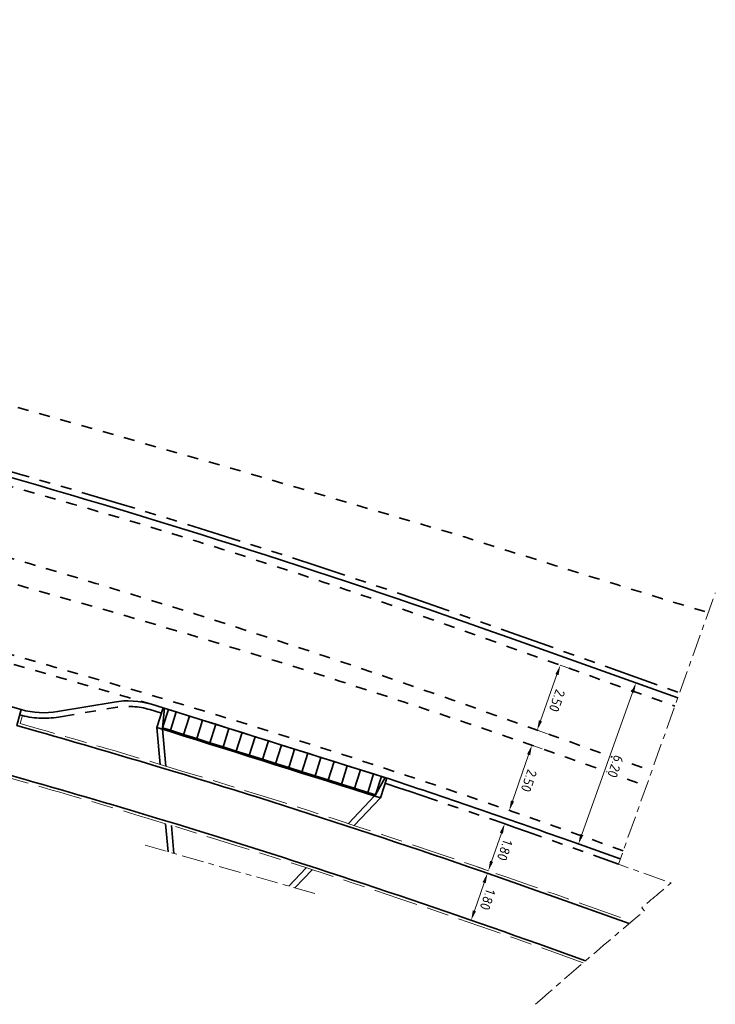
# Model space of a CAD drawing. Header units: metres. Extents: x 90561 to 91301, y 464732 to 465376.
# Tile 31 of 44: x 91075 to 91100, y 464942 to 464978. Entities that reach past the tile are written whole.
import ezdxf

# ---------------------------------------------------------------- set-up
doc = ezdxf.new("R2010")
doc.units = ezdxf.units.M
for name, pattern in [('VH-OPSLUITBAND_100X200', [16, 8, -2, 4, -2]), ('VH-OPSLUITBAND_150X400', [30, 16, -4, 6, -4]), ('VH-TROTTOIRBAND_180-200', [20, 10, -2, 2, -2, 2, -2]), ('XX-AFBREEK', [7, 4, -1, 1, -1]), ('XX-HIDDEN', [4, 2, -2])]:
    doc.linetypes.add(name, pattern=pattern)
for name, color, linetype, lineweight in [('N-WE-VH-KANTOPSLUITING_INRITBAND-G', 210, 'Continuous', 35), ('N-WE-VH-KANTOPSLUITING_OPSLUITBAND_100X200-G', 150, 'VH-OPSLUITBAND_100X200', 18), ('N-WE-VH-KANTOPSLUITING_OPSLUITBAND_200X250-G', 150, 'VH-OPSLUITBAND_150X400', 35), ('N-WE-VH-KANTOPSLUITING_TROTTOIRBAND_180 200-G', 210, 'VH-TROTTOIRBAND_180-200', 35), ('N-WE-VH-KANTOPSLUITING_VOORKANTBAND-G', 50, 'Continuous', 35), ('N-WE-VH-MATERIAALGRENS-G', 7, 'XX-HIDDEN', 35), ('X-XX-AL-AFBREEKLIJN-G', 7, 'XX-AFBREEK', 18), ('X-XX-AL-M', 7, 'Continuous', 18)]:
    doc.layers.add(name, color=color, linetype=linetype, lineweight=lineweight)
doc.styles.add('NLCS-ISO-M200-T18', font='NLCS-ISO.ttf', dxfattribs={"height": 0.36})
doc.dimstyles.new('NLCS-M200-T18-PIJL_L2_H1', dxfattribs={"dimscale": 0.2, "dimtxt": 2.5, "dimasz": 1.8, "dimexe": 2, "dimexo": 2, "dimgap": 0.7, "dimtad": 1, "dimzin": 0, "dimdsep": 46, "dimtxsty": 'NLCS-ISO-M200-T18', "dimcen": 0, "dimdle": 2, "dimclrd": 256, "dimclre": 256, "dimclrt": 10, "dimadec": 1, "dimazin": 0, "dimtfac": 1, "dimtdec": 3, "dimtofl": 0, "dimtmove": 0, "dimatfit": 3, "dimfxl": 2, "dimfxlon": 1, "dimtfillclr": 256, "dimtolj": 1, "dimtzin": 0, "dimlwd": -1, "dimlwe": -1, "dimarcsym": 0})

# ---------------------------------------------------------------- blocks, each defined once
blk = doc.blocks.new('*D15')
at = {"layer": 'Defpoints', "color": 0, "transparency": 16777216}
for p in [(91094.562, 464954.195), (91093.722, 464951.84), (91093.722, 464951.84)]:
    blk.add_point(p, dxfattribs=at)
at = {"layer": 'X-XX-AL-M', "transparency": 16777216}
for p, q in [((91094.562, 464954.195), (91094.939, 464954.06)), ((91094.441, 464953.856), (91093.843, 464952.179)), ((91093.722, 464951.84), (91094.098, 464951.706))]:
    blk.add_line(p, q, dxfattribs=at)
for points in [[(91094.385, 464953.876), (91094.498, 464953.835), (91094.562, 464954.195)], [(91093.786, 464952.199), (91093.899, 464952.159), (91093.722, 464951.84)]]:
    blk.add_solid(points, dxfattribs=at)
at = {"layer": 'X-XX-AL-M', "color": 10, "transparency": 16777216, "insert": (91094.443, 464952.91), "char_height": 0.36, "attachment_point": 5, "rotation": 250.3522, "style": 'NLCS-ISO-M200-T18', "bg_fill": 3, "box_fill_scale": 1.1, "bg_fill_color": 256, "bg_fill_true_color": 13158600, "bg_fill_transparency": 0}
blk.add_mtext('\\A1;2.50', dxfattribs=at)
blk = doc.blocks.new('*D16')
at = {"layer": 'Defpoints', "color": 0, "transparency": 16777216}
for p in [(91093.531, 464951.291), (91092.711, 464948.929), (91092.711, 464948.929)]:
    blk.add_point(p, dxfattribs=at)
at = {"layer": 'X-XX-AL-M', "transparency": 16777216}
for p, q in [((91093.531, 464951.291), (91093.909, 464951.16)), ((91093.413, 464950.951), (91092.829, 464949.269)), ((91092.711, 464948.929), (91093.089, 464948.798))]:
    blk.add_line(p, q, dxfattribs=at)
for points in [[(91093.356, 464950.971), (91093.47, 464950.932), (91093.531, 464951.291)], [(91092.772, 464949.289), (91092.886, 464949.25), (91092.711, 464948.929)]]:
    blk.add_solid(points, dxfattribs=at)
at = {"layer": 'X-XX-AL-M', "color": 10, "transparency": 16777216, "insert": (91093.423, 464950.005), "char_height": 0.36, "attachment_point": 5, "rotation": 250.8528, "style": 'NLCS-ISO-M200-T18', "bg_fill": 3, "box_fill_scale": 1.1, "bg_fill_color": 256, "bg_fill_true_color": 13158600, "bg_fill_transparency": 0}
blk.add_mtext('\\A1;2.50', dxfattribs=at)
blk = doc.blocks.new('*D17')
at = {"layer": 'Defpoints', "color": 0, "transparency": 16777216}
for p in [(91092.542, 464948.443), (91091.952, 464946.742), (91091.952, 464946.742)]:
    blk.add_point(p, dxfattribs=at)
at = {"layer": 'X-XX-AL-M', "transparency": 16777216}
for p, q in [((91092.542, 464948.443), (91092.164, 464948.574)), ((91092.424, 464948.103), (91092.07, 464947.082)), ((91091.952, 464946.742), (91091.574, 464946.873))]:
    blk.add_line(p, q, dxfattribs=at)
for points in [[(91092.367, 464948.122), (91092.481, 464948.083), (91092.542, 464948.443)], [(91092.013, 464947.102), (91092.126, 464947.063), (91091.952, 464946.742)]]:
    blk.add_solid(points, dxfattribs=at)
at = {"layer": 'X-XX-AL-M', "color": 10, "transparency": 16777216, "insert": (91092.549, 464947.487), "char_height": 0.36, "attachment_point": 5, "rotation": 250.8528, "style": 'NLCS-ISO-M200-T18', "bg_fill": 3, "box_fill_scale": 1.1, "bg_fill_color": 256, "bg_fill_true_color": 13158600, "bg_fill_transparency": 0}
blk.add_mtext('\\A1;1.80', dxfattribs=at)
blk = doc.blocks.new('*D18')
at = {"layer": 'Defpoints', "color": 0, "transparency": 16777216}
for p in [(91097.304, 464953.55), (91098.824, 464953.008), (91096.739, 464947.169)]:
    blk.add_point(p, dxfattribs=at)
at = {"layer": 'X-XX-AL-M', "transparency": 16777216}
for p, q in [((91097.681, 464953.416), (91096.928, 464953.685)), ((91095.341, 464948.05), (91097.183, 464953.211)), ((91095.596, 464947.577), (91094.843, 464947.846))]:
    blk.add_line(p, q, dxfattribs=at)
for points in [[(91097.127, 464953.231), (91097.24, 464953.191), (91097.304, 464953.55)], [(91095.284, 464948.07), (91095.397, 464948.03), (91095.22, 464947.711)]]:
    blk.add_solid(points, dxfattribs=at)
at = {"layer": 'X-XX-AL-M', "color": 10, "transparency": 16777216, "insert": (91096.563, 464950.523), "char_height": 0.36, "attachment_point": 5, "rotation": 250.3522, "style": 'NLCS-ISO-M200-T18', "bg_fill": 3, "box_fill_scale": 1.1, "bg_fill_color": 256, "bg_fill_true_color": 13158600, "bg_fill_transparency": 0}
blk.add_mtext('\\A1;6.20', dxfattribs=at)
blk = doc.blocks.new('*D267')
at = {"layer": 'Defpoints', "color": 0, "transparency": 16777216}
for p in [(91091.919, 464946.648), (91091.328, 464944.947), (91091.328, 464944.947)]:
    blk.add_point(p, dxfattribs=at)
at = {"layer": 'X-XX-AL-M', "transparency": 16777216}
for p, q in [((91091.919, 464946.648), (91091.541, 464946.779)), ((91091.801, 464946.308), (91091.446, 464945.287)), ((91091.328, 464944.947), (91090.95, 464945.078))]:
    blk.add_line(p, q, dxfattribs=at)
for points in [[(91091.857, 464946.288), (91091.744, 464946.327), (91091.919, 464946.648)], [(91091.503, 464945.268), (91091.39, 464945.307), (91091.328, 464944.947)]]:
    blk.add_solid(points, dxfattribs=at)
at = {"layer": 'X-XX-AL-M', "color": 10, "transparency": 16777216, "insert": (91091.926, 464945.693), "char_height": 0.36, "attachment_point": 5, "rotation": 250.8528, "style": 'NLCS-ISO-M200-T18', "bg_fill": 3, "box_fill_scale": 1.1, "bg_fill_color": 256, "bg_fill_true_color": 13158600, "bg_fill_transparency": 0}
blk.add_mtext('\\A1;1.80', dxfattribs=at)
blk = doc.blocks.new('ib 750x500 l')
blk.add_line((0.2, 0.7), (0.2, 0))
blk.add_lwpolyline([(0, 0), (0.5, 0), (0.5, 0.75), (0, 0.75), (0, 0)], close=True)
blk.add_lwpolyline([(0.5, 0.7), (0.2, 0.7), (0.052, 0)])
blk = doc.blocks.new('ib 750x500 m')
blk.add_line((0, 0.7), (0.5, 0.7))
blk.add_lwpolyline([(0, 0), (0.5, 0), (0.5, 0.75), (0, 0.75)], close=True)
blk = doc.blocks.new('ib 750x500 r')
blk.add_line((0.3, 0.7), (0.3, 0))
blk.add_lwpolyline([(0.5, 0), (0, 0), (0, 0.75), (0.5, 0.75), (0.5, 0)], close=True)
blk.add_lwpolyline([(0, 0.7), (0.3, 0.7), (0.448, 0)])
blk = doc.blocks.new('*U268')
at = {"xscale": -1, "rotation": 180}
for name, p in [('ib 750x500 l', (0, 0)), ('ib 750x500 m', (0.5, 0)), ('ib 750x500 m', (1, 0)), ('ib 750x500 m', (1.5, 0)), ('ib 750x500 m', (2, 0)), ('ib 750x500 m', (2.5, 0)), ('ib 750x500 m', (3, 0)), ('ib 750x500 m', (3.5, 0)), ('ib 750x500 m', (4, 0)), ('ib 750x500 m', (4.5, 0)), ('ib 750x500 m', (5, 0)), ('ib 750x500 m', (5.5, 0)), ('ib 750x500 m', (6, 0)), ('ib 750x500 m', (6.5, 0)), ('ib 750x500 m', (7, 0)), ('ib 750x500 m', (7.5, 0)), ('ib 750x500 r', (8, 0))]:
    blk.add_blockref(name, p, dxfattribs=at)

msp = doc.modelspace()

# ---------------------------------------------------------------- linework, layer by layer
at = {"layer": 'N-WE-VH-KANTOPSLUITING_OPSLUITBAND_100X200-G', "ltscale": 0.2, "flags": 128}
for points in [[(91080.247, 464948.448, 0.004511), (91075.123, 464949.954), (91052.364, 464956.422)], [(91075.049, 464952.366), (91074.967, 464952.077), (91075.669, 464951.878, -0.003831), (91080.052, 464950.596, -0.003831)], [(91080.052, 464950.596, -0.012679), (91094.408, 464945.877), (91097.15, 464944.898)], [(91095.394, 464943.402), (91093.735, 464943.994, 0.011999), (91080.247, 464948.448, 0.007295)]]:
    msp.add_lwpolyline(points, format="xyb", dxfattribs=at)
at = {"layer": 'N-WE-VH-KANTOPSLUITING_OPSLUITBAND_200X250-G', "ltscale": 0.2}
for points in [[(91079.931, 464951.936), (91080.052, 464950.596)], [(91087.087, 464948.384), (91088.04, 464949.386)], [(91080.247, 464948.448), (91080.339, 464947.428)], [(91084.934, 464946.12), (91085.56, 464946.779)]]:
    msp.add_lwpolyline(points, dxfattribs=at)
at = {"layer": 'N-WE-VH-KANTOPSLUITING_TROTTOIRBAND_180 200-G', "ltscale": 0.2, "flags": 128}
for points in [[(91043.115, 464971.733, -0.041311), (91043.609, 464971.547), (91051.407, 464967.857, 0.041311), (91051.84, 464967.694), (91073.881, 464961.43, -0.016511), (91092.758, 464955.386), (91098.891, 464953.196)], [(91074.952, 464952.393, 0.111559), (91076.361, 464952.316), (91078.414, 464952.663, -0.114627), (91079.678, 464952.586), (91080.099, 464952.46)], [(91088.205, 464949.911), (91088.266, 464949.891, -0.005949), (91095.013, 464947.573), (91096.672, 464946.98)]]:
    msp.add_lwpolyline(points, format="xyb", dxfattribs=at)
at = {"layer": 'N-WE-VH-KANTOPSLUITING_VOORKANTBAND-G', "ltscale": 0.2}
msp.add_lwpolyline([(91043.06, 464971.541, -0.041311), (91043.523, 464971.367), (91051.322, 464967.676, 0.041311), (91051.785, 464967.502), (91073.826, 464961.238, -0.016511), (91092.69, 464955.197), (91098.824, 464953.008)], format="xyb", dxfattribs=at)
at = {"layer": 'N-WE-VH-KANTOPSLUITING_VOORKANTBAND-G', "ltscale": 0.2, "flags": 128}
for points in [[(91080.237, 464948.555, 0.004477), (91075.15, 464950.05), (91052.434, 464956.506)], [(91075.007, 464952.586), (91075.007, 464952.586, 0.111559), (91076.327, 464952.513), (91078.38, 464952.861, -0.114652), (91079.736, 464952.778), (91080.156, 464952.652), (91088.265, 464950.101), (91088.327, 464950.082, -0.00595), (91095.08, 464947.761), (91096.739, 464947.169)], [(91075.007, 464952.586), (91074.843, 464952.009), (91075.642, 464951.782, -0.003865), (91080.062, 464950.488, -0.003865)], [(91080.062, 464950.488, -0.012645), (91094.374, 464945.783), (91097.061, 464944.824)], [(91095.481, 464943.477), (91093.769, 464944.088, 0.012033), (91080.237, 464948.555, 0.007254)]]:
    msp.add_lwpolyline(points, format="xyb", dxfattribs=at)
for points in [[(91061.54, 464956.413), (91075.007, 464952.586)], [(91080.138, 464951.871), (91080.259, 464950.534)], [(91086.877, 464948.453), (91087.827, 464949.453)], [(91080.453, 464948.385), (91080.545, 464947.369)], [(91084.717, 464946.182), (91085.349, 464946.847)]]:
    msp.add_lwpolyline(points, dxfattribs=at)
at = {"layer": 'N-WE-VH-MATERIAALGRENS-G', "ltscale": 0.2, "flags": 128}
for points in [[(91015.08, 464977.61, 0.001923), (91016.188, 464977.29), (91036.236, 464971.593), (91075.964, 464960.303, -0.016511), (91090.407, 464955.678), (91098.718, 464952.711)], [(91014.354, 464975.235, 0.004232), (91016.784, 464974.522), (91035.553, 464969.188), (91072.967, 464958.556, -0.016511), (91091.831, 464952.515), (91097.877, 464950.357)], [(91014.1, 464974.403, 0.004236), (91016.546, 464973.685), (91035.315, 464968.351), (91077.075, 464956.484, -0.016511), (91095.939, 464950.443), (91097.685, 464949.82)], [(91043.338, 464972.518), (91043.338, 464972.518), (91082.609, 464961.348), (91091.09, 464958.847, 0.003188), (91099.928, 464956.102, 0.003188)], [(91096.845, 464947.465), (91095.186, 464948.058, 0.016511), (91076.302, 464954.105), (91034.632, 464965.946), (91017.275, 464970.879, -0.006777), (91013.38, 464972.043, -0.006777)], [(91079.736, 464952.778, 0.003055), (91076.216, 464953.802), (91055.125, 464959.795)]]:
    msp.add_lwpolyline(points, format="xyb", dxfattribs=at)
at = {"layer": 'X-XX-AL-AFBREEKLIJN-G', "ltscale": 0.2, "flags": 128}
msp.add_lwpolyline([(91093.661, 464941.897, -0.00519), (91097.61, 464945.286), (91097.513, 464945.401, -0.000071), (91098.583, 464946.297), (91096.672, 464946.98), (91100.184, 464956.818)], format="xyb", dxfattribs=at)
msp.add_lwpolyline([(91079.498, 464947.667), (91085.794, 464945.876)], dxfattribs=at)

# ---------------------------------------------------------------- block references
at = {"layer": 'N-WE-VH-KANTOPSLUITING_INRITBAND-G', "rotation": 342.5401509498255}
msp.add_blockref('*U268', (91080.156, 464952.652), dxfattribs=at)

# ---------------------------------------------------------------- next in the draw order: dimensions: what is measured, and where the dimension line sits
at = {"layer": 'X-XX-AL-M'}
for p1, p2, picture, middle in [((91094.562, 464954.195), (91093.722, 464951.84), '*D15', (91094.443, 464952.91)), ((91093.531, 464951.291), (91092.711, 464948.929), '*D16', (91093.423, 464950.005)), ((91092.542, 464948.443), (91091.952, 464946.742), '*D17', (91092.549, 464947.487))]:
    dim = msp.add_aligned_dim(p1=p1, p2=p2, distance=0, dimstyle='NLCS-M200-T18-PIJL_L2_H1', override={"dimtad": 4, "dimtfill": 1}, dxfattribs=at)
    dim.commit()
    dim.dimension.update_dxf_attribs({"geometry": picture, "text_midpoint": middle})

# ---------------------------------------------------------------- next in the draw order: dimensions: what is measured, and where the dimension line sits
for p1, p2, distance, override, picture, middle in [((91096.739, 464947.169), (91098.824, 464953.008), 1.613, {"dimtad": 4, "dimtfill": 1}, '*D18', (91096.563, 464950.523)), ((91091.919, 464946.648), (91091.328, 464944.947), 0, {"dimtfill": 1}, '*D267', (91091.926, 464945.693))]:
    dim = msp.add_aligned_dim(p1=p1, p2=p2, distance=distance, dimstyle='NLCS-M200-T18-PIJL_L2_H1', override=override, dxfattribs=at)
    dim.commit()
    dim.dimension.update_dxf_attribs({"geometry": picture, "text_midpoint": middle})

doc.saveas('drawing.dxf')
